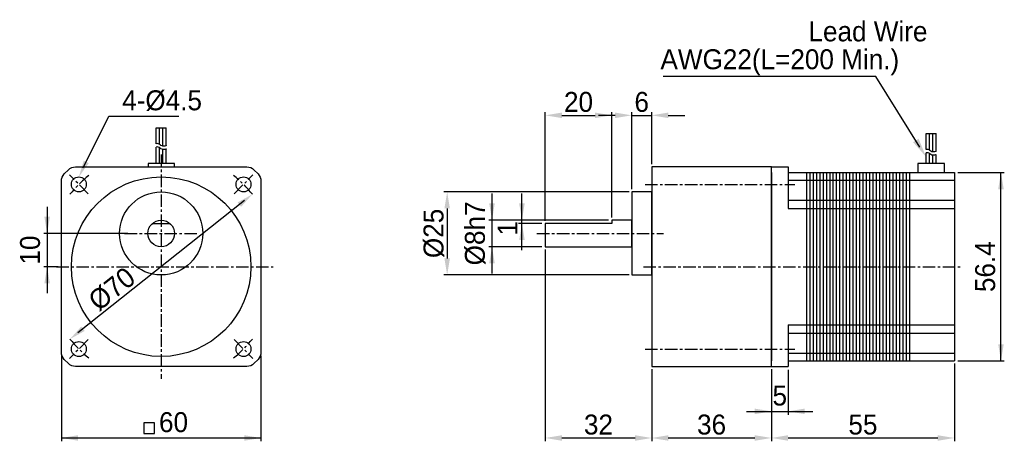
# Model space of a CAD drawing. Extents: x -59 to 237, y 10 to 137.
import ezdxf
from ezdxf.enums import TextEntityAlignment as Align

# ---------------------------------------------------------------- set-up
doc = ezdxf.new("R2010")
doc.units = 0
doc.header["$LTSCALE"] = 3
doc.header["$MEASUREMENT"] = 0
doc.linetypes.add('CENTER', pattern=[2, 1.25, -0.25, 0.25, -0.25])
for name, color, linetype in [('CEN', 1, 'CENTER'), ('DIM', 3, 'CONTINUOUS'), ('PRT', 7, 'CONTINUOUS')]:
    doc.layers.add(name, color=color, linetype=linetype)
doc.styles.add('MONOTXT', font='MS PGothic.ttf')

msp = doc.modelspace()

# ---------------------------------------------------------------- linework, layer by layer
at = {"layer": 'CEN'}
for p, q in [((-16.93, 96.7), (-16.93, 29.3)), ((-38.85, 84.92), (-44.51, 90.58)), ((4.99, 84.92), (10.64, 90.58)), ((128.52, 87.75), (173.52, 87.75)), ((-27.93, 73), (-5.93, 73)), ((96.02, 73), (134.02, 73)), ((-48.41, 63), (16.77, 63)), ((128.02, 63), (223.52, 63)), ((-38.85, 41.08), (-44.51, 35.42)), ((4.99, 41.08), (10.64, 35.42)), ((128.52, 38.25), (173.52, 38.25))]:
    msp.add_line(p, q, dxfattribs=at)
for start, end in [(128.4483, 141.5517), (38.4483, 51.5517), (218.4483, 231.5517), (308.4483, 321.5517)]:
    msp.add_arc((-16.93, 63), 35, start, end, dxfattribs=at)
at = {"layer": 'DIM'}
for p, q in [((197.91, 120.18), (133.93, 120.18)), ((211.16, 98.97), (197.91, 120.18)), ((-40.35, 92.69), (-32.66, 108.26)), ((-32.66, 108.26), (-29.66, 108.26)), ((-29.66, 108.26), (-11.67, 108.26)), ((98.52, 76.8), (98.52, 109.5)), ((103.52, 108.5), (113.52, 108.5)), ((119.52, 108.5), (114.52, 108.5)), ((118.52, 77.8), (118.52, 109.5)), ((124.52, 86.3), (124.52, 109.5)), ((124.52, 108.5), (130.52, 108.5)), ((130.52, 93.8), (130.52, 109.5)), ((135.52, 108.5), (140.52, 108.5)), ((222.52, 91.3), (236.52, 91.3)), ((235.52, 34.7), (235.52, 91.3)), ((8.13, 82.9), (-41.99, 43.1)), ((123.72, 85.5), (68.04, 85.5)), ((82.52, 61), (82.52, 85)), ((91.52, 68), (91.52, 85)), ((-51.21, 81), (-51.21, 55)), ((69.04, 80.5), (69.04, 65.5)), ((117.52, 77), (81.52, 77)), ((117.52, 77), (90.52, 77)), ((97.52, 76), (90.52, 76)), ((-26.93, 73), (-52.21, 73)), ((97.52, 69), (81.52, 69)), ((98.52, 68.2), (98.52, 10.5)), ((-47.93, 63), (-52.21, 63)), ((123.72, 60.5), (68.04, 60.5)), ((-46.93, 36.24), (-46.93, 10.5)), ((13.07, 36.24), (13.07, 10.5)), ((221.52, 33.9), (221.52, 10.5)), ((222.52, 34.7), (236.52, 34.7)), ((130.52, 32.2), (130.52, 10.5)), ((130.52, 32.2), (130.52, 10.5)), ((130.52, 32), (130.52, 10.5)), ((130.52, 32), (130.52, 10.5)), ((166.52, 32.2), (166.52, 10.5)), ((166.52, 32), (166.52, 10.5)), ((166.52, 32), (166.52, 18.5)), ((166.52, 32), (166.52, 10.5)), ((171.52, 32), (171.52, 18.5)), ((159, 19.5), (179, 19.5)), ((-46.93, 11.5), (13.07, 11.5)), ((103.52, 11.5), (125.52, 11.5)), ((135.52, 11.5), (161.52, 11.5)), ((171.52, 11.5), (216.52, 11.5))]:
    msp.add_line(p, q, dxfattribs=at)
msp.add_lwpolyline([(-22.14, 16.06), (-22.14, 12.89), (-18.97, 12.89), (-18.97, 16.06)], close=True, dxfattribs=at)
for points in [[(103.52, 109.33), (103.52, 107.67), (98.52, 108.5)], [(113.52, 109.33), (113.52, 107.67), (118.52, 108.5)], [(119.52, 109.33), (119.52, 107.67), (124.52, 108.5)], [(135.52, 109.33), (135.52, 107.67), (130.52, 108.5)], [(210.75, 101.46), (209.1, 100.43), (213.02, 96)], [(-38.72, 94.11), (-40.21, 94.85), (-41.68, 90)], [(234.68, 86.3), (236.35, 86.3), (235.52, 91.3)], [(7.08, 81), (6.04, 82.31), (10.48, 84.76)], [(68.21, 80.5), (69.87, 80.5), (69.04, 85.5)], [(81.68, 82), (83.35, 82), (82.52, 77)], [(90.68, 82), (92.35, 82), (91.52, 77)], [(-52.04, 78), (-50.38, 78), (-51.21, 73)], [(90.68, 71), (92.35, 71), (91.52, 76)], [(81.68, 64), (83.35, 64), (82.52, 69)], [(68.21, 65.5), (69.87, 65.5), (69.04, 60.5)], [(-52.04, 58), (-50.38, 58), (-51.21, 63)], [(-39.91, 43.69), (-40.95, 45), (-44.34, 41.24)], [(234.68, 39.7), (236.35, 39.7), (235.52, 34.7)], [(161.52, 20.33), (161.52, 18.67), (166.52, 19.5)], [(176.52, 20.33), (176.52, 18.67), (171.52, 19.5)], [(-41.93, 12.33), (-41.93, 10.67), (-46.93, 11.5)], [(8.07, 12.33), (8.07, 10.67), (13.07, 11.5)], [(103.52, 12.33), (103.52, 10.67), (98.52, 11.5)], [(125.52, 12.33), (125.52, 10.67), (130.52, 11.5)], [(135.52, 12.33), (135.52, 10.67), (130.52, 11.5)], [(161.52, 12.33), (161.52, 10.67), (166.52, 11.5)], [(171.52, 12.33), (171.52, 10.67), (166.52, 11.5)], [(216.52, 12.33), (216.52, 10.67), (221.52, 11.5)]]:
    msp.add_solid(points, dxfattribs=at)
at = {"layer": 'PRT'}
for p, q in [((-18.39, 104.73), (-15.39, 104.73)), ((-18.39, 99.98), (-18.39, 104.73)), ((-17.39, 99.75), (-17.39, 104.73)), ((-16.39, 99.25), (-16.39, 104.73)), ((-15.39, 99.41), (-15.39, 104.73)), ((213.02, 98.25), (213.02, 103)), ((213.02, 103), (216.02, 103)), ((214.02, 98.02), (214.02, 103)), ((215.02, 97.52), (215.02, 103)), ((216.02, 97.68), (216.02, 103)), ((-18.39, 94.03), (-18.39, 98.98)), ((-17.39, 94.03), (-17.39, 98.75)), ((-16.39, 94.03), (-16.39, 98.25)), ((-15.39, 94.03), (-15.39, 98.41)), ((213.02, 94.03), (213.02, 97.25)), ((214.02, 94.03), (214.02, 97.02)), ((215.02, 94.03), (215.02, 96.52)), ((216.02, 94.03), (216.02, 96.68)), ((130.52, 93), (130.52, 93)), ((166.52, 93), (171.52, 93)), ((171.52, 93), (171.52, 80.5)), ((166.52, 91.3), (166.52, 34.7)), ((171.52, 91.3), (221.52, 91.3)), ((171.52, 89), (221.52, 89)), ((177.02, 91.3), (177.02, 34.7)), ((178.02, 91.3), (178.02, 34.7)), ((179.02, 91.3), (179.02, 34.7)), ((180.02, 91.3), (180.02, 34.7)), ((181.02, 91.3), (181.02, 34.7)), ((182.02, 91.3), (182.02, 34.7)), ((183.02, 91.3), (183.02, 34.7)), ((184.02, 91.3), (184.02, 34.7)), ((185.02, 91.3), (185.02, 34.7)), ((186.02, 91.3), (186.02, 34.7)), ((187.02, 91.3), (187.02, 34.7)), ((188.02, 91.3), (188.02, 34.7)), ((189.02, 91.3), (189.02, 34.7)), ((190.02, 91.3), (190.02, 34.7)), ((191.02, 91.3), (191.02, 34.7)), ((192.02, 91.3), (192.02, 34.7)), ((193.02, 91.3), (193.02, 34.7)), ((194.02, 91.3), (194.02, 34.7)), ((195.02, 91.3), (195.02, 34.7)), ((196.02, 91.3), (196.02, 34.7)), ((197.02, 91.3), (197.02, 34.7)), ((198.02, 91.3), (198.02, 34.7)), ((199.02, 91.3), (199.02, 34.7)), ((200.02, 91.3), (200.02, 34.7)), ((201.02, 91.3), (201.02, 34.7)), ((202.02, 91.3), (202.02, 34.7)), ((203.02, 91.3), (203.02, 34.7)), ((204.02, 91.3), (204.02, 34.7)), ((205.02, 91.3), (205.02, 34.7)), ((206.02, 91.3), (206.02, 34.7)), ((207.02, 91.3), (207.02, 34.7)), ((208.02, 91.3), (208.02, 34.7)), ((221.52, 91.3), (221.52, 34.7)), ((171.52, 83), (221.52, 83)), ((171.52, 80.5), (221.52, 80.5)), ((-19.58, 76), (-14.29, 76)), ((171.52, 45.5), (221.52, 45.5)), ((171.52, 45.5), (171.52, 33)), ((171.52, 43), (221.52, 43)), ((171.52, 37), (221.52, 37)), ((166.52, 33), (171.52, 33)), ((171.52, 34.7), (221.52, 34.7))]:
    msp.add_line(p, q, dxfattribs=at)
for points in [[(-15.39, 99.41, -0.020358), (-15.56, 99.35, -0.147845), (-16.68, 99.3, -0.137204), (-17.26, 99.64, 0.145743), (-17.82, 99.95, 0.090581), (-18.39, 99.98, 0.144349)], [(-15.39, 98.41, -0.020358), (-15.56, 98.35, -0.147845), (-16.68, 98.3, -0.137204), (-17.26, 98.64, 0.145743), (-17.82, 98.95, 0.090581), (-18.39, 98.98, 0.144349)], [(216.02, 97.68, -0.020358), (215.85, 97.62, -0.147845), (214.73, 97.57, -0.137204), (214.14, 97.91, 0.145743), (213.59, 98.22, 0.090581), (213.02, 98.25, 0.144349)], [(216.02, 96.68, -0.020358), (215.85, 96.62, -0.147845), (214.73, 96.57, -0.137204), (214.14, 96.91, 0.145743), (213.59, 97.22, 0.090581), (213.02, 97.25, 0.144349)]]:
    msp.add_lwpolyline(points, format="xyb", dxfattribs=at)
msp.add_lwpolyline([(-42.69, 93), (8.82, 93, -0.198912), (10.95, 92.12), (12.19, 90.88, -0.198912), (13.07, 88.76), (13.07, 37.24, -0.198912), (12.19, 35.12), (10.95, 33.88, -0.198912), (8.82, 33), (-42.69, 33, -0.198912), (-44.81, 33.88), (-46.05, 35.12, -0.198912), (-46.93, 37.24), (-46.93, 88.76, -0.198912), (-46.05, 90.88), (-44.81, 92.12, -0.198912)], format="xyb", close=True, dxfattribs=at)
for points in [[(-12.89, 93.03), (-12.89, 94.03), (-20.89, 94.03), (-20.89, 93.03)], [(218.52, 91.3), (218.52, 94.03), (210.52, 94.03), (210.52, 91.3)]]:
    msp.add_lwpolyline(points, dxfattribs=at)
for points in [[(130.52, 93), (130.52, 33), (166.52, 33), (166.52, 93)], [(124.52, 85.5), (124.52, 60.5), (130.52, 60.5), (130.52, 85.5)], [(98.52, 69), (124.52, 69), (124.52, 77), (118.52, 77), (118.52, 76), (98.52, 76)]]:
    msp.add_lwpolyline(points, close=True, dxfattribs=at)
for centre, radius in [((-16.93, 63), 27), ((-41.68, 87.75), 2.25), ((7.82, 87.75), 2.25), ((-16.93, 73), 12.5), ((-16.93, 73), 4), ((-41.68, 38.25), 2.25), ((7.82, 38.25), 2.25)]:
    msp.add_circle(centre, radius, dxfattribs=at)

# ---------------------------------------------------------------- texts
at = {"layer": 'DIM', "style": 'MONOTXT'}
for s, p in [('Lead Wire', (213.42, 133.74)), ('AWG22(L=200 Min.)', (204.92, 125.36))]:
    msp.add_text(s, height=6, dxfattribs=at).set_placement(p, align=Align.MIDDLE_RIGHT)
msp.add_text('4-%%C4.5', height=6, dxfattribs=at).set_placement((-28.66, 113.02), align=Align.MIDDLE_LEFT)
for s, rotation, p in [('%%C8h7', 90, (77.37, 73)), ('1', 90, (87.17, 74.56)), ('10', 90, (-56.36, 68)), ('56.4', 90, (230.75, 63)), ('%%C70', 38.4483, (-31.8, 56.35))]:
    msp.add_text(s, height=6, rotation=rotation, dxfattribs=at).set_placement(p, align=Align.MIDDLE_CENTER)
for s, p in [('5', (169.02, 24.26)), ('60', (-13.22, 16.26))]:
    msp.add_text(s, height=6, dxfattribs=at).set_placement(p, align=Align.MIDDLE_CENTER)
at = {"layer": 'DIM', "char_height": 6, "attachment_point": 5, "style": 'MONOTXT'}
for s, insert in [('\\A1;20', (108.52, 112.5)), ('\\A1;6', (127.52, 112.5)), ('\\A1;32', (114.52, 15.5)), ('\\A1;36', (148.52, 15.5)), ('\\A1;55', (194.02, 15.5))]:
    msp.add_mtext(s, dxfattribs=dict(at, insert=insert))
at = {"layer": 'DIM', "insert": (65.04, 73), "char_height": 6, "attachment_point": 5, "rotation": 90, "style": 'MONOTXT'}
msp.add_mtext('\\A1;%%C25', dxfattribs=at)

doc.saveas('drawing.dxf')
